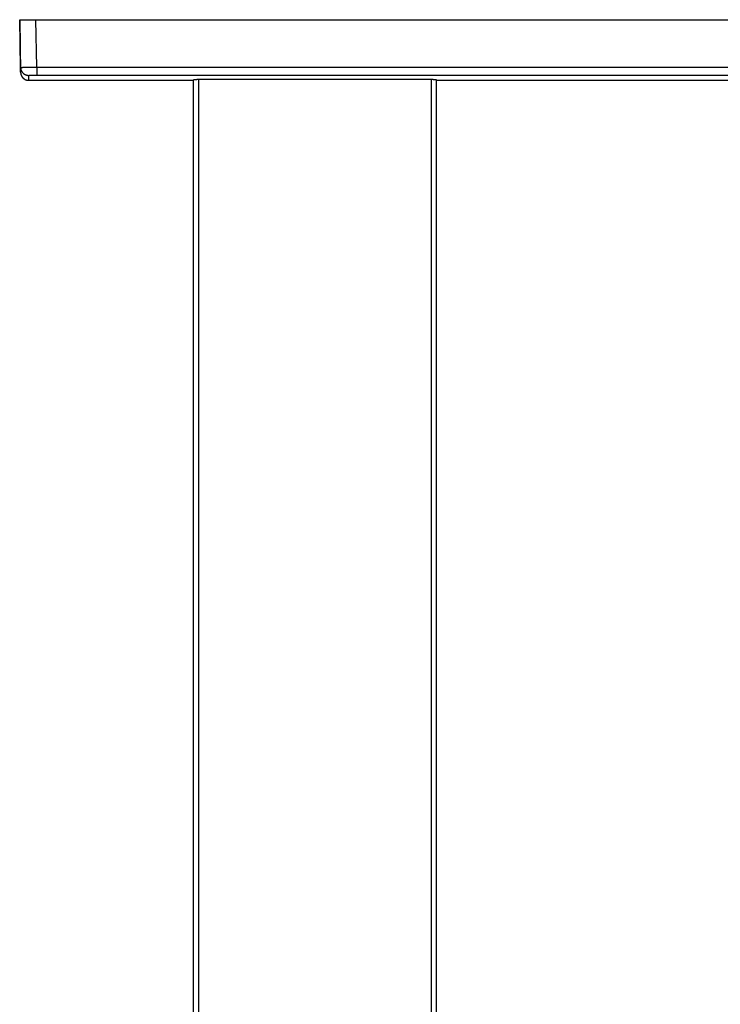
# Model space of a CAD drawing. Header units: millimetres. Extents: x 191 to 686, y -33 to 361.
# Tile 2 of 14: x 191 to 278, y 89 to 210. Entities that reach past the tile are written whole.
import ezdxf

# ---------------------------------------------------------------- set-up
doc = ezdxf.new("R2010")
doc.units = ezdxf.units.MM
doc.header["$LTSCALE"] = 30.734
doc.layers.get('0').update_dxf_attribs({"linetype": 'CONTINUOUS'})

msp = doc.modelspace()

# ---------------------------------------------------------------- linework, layer by layer
at = {"color": 7, "linetype": 'CONTINUOUS'}
for p, q in [((191.16, 210.03), (191.28, 203.53)), ((191.16, 210.03), (364.02, 210.03)), ((191.28, 204.15), (191.17, 210.03)), ((191.28, 203.54), (191.28, 204.15)), ((191.28, 203.53), (191.28, 203.52)), ((191.28, 203.53), (191.28, 203.53)), ((191.28, 203.52), (191.28, 203.51)), ((191.28, 203.51), (191.28, 203.5)), ((191.28, 203.5), (191.28, 203.49)), ((191.28, 203.49), (191.28, 203.49)), ((191.28, 203.49), (191.28, 203.48)), ((191.28, 203.48), (191.28, 203.47)), ((191.28, 203.47), (191.28, 203.46)), ((191.28, 203.46), (191.28, 203.45)), ((191.28, 203.46), (191.28, 203.46)), ((191.28, 203.45), (191.28, 203.44)), ((191.28, 203.44), (191.28, 203.43)), ((191.28, 203.43), (191.28, 203.42)), ((191.28, 203.42), (191.29, 203.42)), ((191.29, 203.42), (191.29, 203.41)), ((191.29, 203.41), (191.29, 203.4)), ((191.29, 203.4), (191.29, 203.39)), ((191.29, 203.39), (191.29, 203.38)), ((191.29, 203.38), (191.29, 203.37)), ((191.29, 203.38), (191.29, 203.38)), ((191.29, 203.37), (191.29, 203.36)), ((191.29, 203.36), (191.3, 203.35)), ((191.3, 203.35), (191.3, 203.34)), ((191.3, 203.35), (191.3, 203.35)), ((191.3, 203.34), (191.3, 203.33)), ((191.3, 203.32), (191.31, 203.31)), ((191.31, 203.31), (191.31, 203.3)), ((191.31, 203.3), (191.31, 203.29)), ((191.31, 203.3), (191.31, 203.3)), ((191.31, 203.29), (191.31, 203.28)), ((191.31, 203.28), (191.32, 203.27)), ((191.32, 203.27), (191.32, 203.26)), ((191.32, 203.27), (191.32, 203.27)), ((191.32, 203.26), (191.32, 203.25)), ((191.32, 203.25), (191.33, 203.24)), ((191.33, 203.24), (191.33, 203.23)), ((191.33, 203.24), (191.33, 203.24)), ((191.33, 203.23), (191.33, 203.22)), ((191.33, 203.22), (191.34, 203.21)), ((191.34, 203.21), (191.34, 203.2)), ((191.34, 203.21), (191.34, 203.21)), ((191.34, 203.2), (191.34, 203.19)), ((191.34, 203.19), (191.35, 203.18)), ((191.35, 203.18), (191.35, 203.17)), ((191.35, 203.18), (191.35, 203.18)), ((191.35, 203.17), (191.36, 203.16)), ((191.36, 203.16), (191.36, 203.15)), ((191.36, 203.15), (191.37, 203.14)), ((191.36, 203.15), (191.36, 203.15)), ((191.37, 203.14), (191.37, 203.13)), ((191.37, 203.13), (191.37, 203.13)), ((191.37, 203.13), (191.38, 203.12)), ((191.38, 203.12), (191.38, 203.11)), ((191.38, 203.11), (191.38, 203.1)), ((191.38, 203.1), (191.39, 203.1)), ((191.39, 203.1), (191.39, 203.09)), ((191.39, 203.09), (191.39, 203.08)), ((191.39, 203.08), (191.4, 203.08)), ((191.4, 203.08), (191.4, 203.07)), ((191.4, 203.07), (191.41, 203.06)), ((191.41, 203.05), (191.42, 203.04)), ((191.42, 203.04), (191.42, 203.03)), ((191.42, 203.04), (191.42, 203.04)), ((191.42, 203.03), (191.43, 203.02)), ((191.43, 203.02), (191.44, 203.01)), ((191.43, 203.02), (191.43, 203.02)), ((191.44, 203.01), (191.44, 203)), ((191.44, 203), (191.45, 203)), ((191.45, 203), (191.45, 202.99)), ((191.45, 202.99), (191.45, 202.98)), ((191.45, 202.98), (191.46, 202.98)), ((191.46, 202.98), (191.46, 202.97)), ((191.46, 202.97), (191.47, 202.97)), ((191.47, 202.97), (191.47, 202.96)), ((191.47, 202.96), (191.48, 202.95)), ((191.48, 202.95), (191.48, 202.95)), ((191.49, 202.94), (191.49, 202.93)), ((191.49, 202.93), (191.5, 202.92)), ((191.5, 202.92), (191.51, 202.91)), ((191.5, 202.92), (191.5, 202.92)), ((191.51, 202.91), (191.52, 202.9)), ((191.51, 202.91), (191.51, 202.91)), ((191.52, 202.9), (191.53, 202.89)), ((191.53, 202.89), (191.54, 202.88)), ((191.53, 202.89), (191.53, 202.89)), ((191.54, 202.88), (191.55, 202.87)), ((191.54, 202.88), (191.54, 202.88)), ((191.55, 202.87), (191.56, 202.86)), ((191.55, 202.87), (191.55, 202.87)), ((191.56, 202.86), (191.56, 202.85)), ((191.56, 202.85), (191.57, 202.85)), ((191.57, 202.85), (191.57, 202.84)), ((191.57, 202.84), (191.58, 202.84)), ((191.58, 202.84), (191.59, 202.83)), ((191.59, 202.83), (191.59, 202.83)), ((191.59, 202.83), (191.6, 202.82)), ((191.6, 202.82), (191.61, 202.81)), ((191.6, 202.82), (191.6, 202.82)), ((191.61, 202.81), (191.61, 202.8)), ((191.61, 202.8), (191.62, 202.8)), ((191.62, 202.8), (191.63, 202.79)), ((191.63, 202.79), (191.64, 202.78)), ((191.63, 202.79), (191.63, 202.79)), ((191.64, 202.78), (191.65, 202.78)), ((191.65, 202.78), (191.65, 202.77)), ((191.65, 202.77), (191.66, 202.77)), ((191.66, 202.77), (191.66, 202.76)), ((191.66, 202.76), (191.67, 202.76)), ((191.67, 202.76), (191.68, 202.75)), ((191.68, 202.75), (191.68, 202.75)), ((191.69, 202.74), (191.7, 202.74)), ((191.7, 202.74), (191.71, 202.73)), ((191.71, 202.73), (191.72, 202.73)), ((191.71, 202.73), (191.71, 202.73)), ((191.72, 202.73), (191.73, 202.72)), ((191.73, 202.72), (191.74, 202.71)), ((191.73, 202.72), (191.73, 202.72)), ((191.74, 202.71), (191.75, 202.71)), ((191.76, 202.7), (191.77, 202.69)), ((191.76, 202.7), (191.76, 202.7)), ((191.77, 202.69), (191.78, 202.69)), ((191.78, 202.69), (191.79, 202.68)), ((191.78, 202.69), (191.78, 202.69)), ((191.79, 202.68), (191.8, 202.68)), ((191.8, 202.68), (191.8, 202.67)), ((191.8, 202.67), (191.81, 202.67)), ((191.82, 202.66), (191.83, 202.66)), ((191.83, 202.66), (191.84, 202.66)), ((191.84, 202.66), (191.84, 202.65)), ((191.84, 202.65), (191.85, 202.65)), ((191.85, 202.65), (191.86, 202.65)), ((191.86, 202.65), (191.86, 202.64)), ((191.86, 202.64), (191.87, 202.64)), ((191.87, 202.64), (191.88, 202.64)), ((191.89, 202.63), (191.9, 202.63)), ((191.9, 202.63), (191.91, 202.62)), ((191.9, 202.63), (191.9, 202.63)), ((191.91, 202.62), (191.92, 202.62)), ((191.92, 202.62), (191.93, 202.62)), ((191.93, 202.62), (191.94, 202.61)), ((191.93, 202.62), (191.93, 202.62)), ((191.94, 202.61), (191.95, 202.61)), ((191.95, 202.61), (191.96, 202.61)), ((191.96, 202.61), (191.97, 202.6)), ((191.96, 202.61), (191.96, 202.61)), ((191.97, 202.6), (191.98, 202.6)), ((191.98, 202.6), (191.99, 202.6)), ((191.99, 202.6), (192, 202.59)), ((191.99, 202.6), (191.99, 202.6)), ((192, 202.59), (192.01, 202.59)), ((192.01, 202.59), (192.02, 202.59)), ((192.02, 202.59), (192.03, 202.59)), ((192.02, 202.59), (192.02, 202.59)), ((192.03, 202.59), (192.04, 202.58)), ((192.04, 202.58), (192.05, 202.58)), ((192.05, 202.58), (192.06, 202.58)), ((192.06, 202.58), (192.07, 202.58)), ((192.06, 202.58), (192.06, 202.58)), ((192.07, 202.58), (192.08, 202.58)), ((192.08, 202.58), (192.09, 202.57)), ((192.09, 202.57), (192.1, 202.57)), ((192.09, 202.57), (192.09, 202.57)), ((192.1, 202.57), (192.11, 202.57)), ((192.11, 202.57), (192.12, 202.57)), ((192.12, 202.57), (192.13, 202.57)), ((192.13, 202.57), (192.13, 202.57)), ((192.13, 202.57), (192.14, 202.56)), ((192.14, 202.56), (192.15, 202.56)), ((192.15, 202.56), (192.16, 202.56)), ((192.16, 202.56), (192.17, 202.56)), ((192.16, 202.56), (192.16, 202.56)), ((192.17, 202.56), (192.18, 202.56)), ((192.18, 202.56), (192.19, 202.56)), ((192.19, 202.56), (192.2, 202.56)), ((192.2, 202.56), (192.21, 202.56)), ((192.2, 202.56), (192.2, 202.56)), ((192.21, 202.56), (192.22, 202.56)), ((192.22, 202.56), (192.23, 202.56)), ((192.23, 202.56), (192.24, 202.56)), ((192.25, 202.56), (192.26, 202.56)), ((192.26, 202.56), (192.27, 202.56)), ((192.26, 202.56), (192.26, 202.56)), ((192.27, 202.56), (212.59, 202.56)), ((212.59, -17.88), (212.59, 202.63)), ((242.59, -17.88), (242.59, 202.63)), ((242.59, 202.56), (304.59, 202.56))]:
    msp.add_line(p, q, dxfattribs=at)
at = {"color": 9, "linetype": 'CONTINUOUS'}
for p, q in [((193.27, 204.18), (193.17, 210.03)), ((193.27, 204.18), (193.27, 203.2)), ((193.27, 204.18), (361.91, 204.18)), ((192.28, 202.56), (192.28, 203.16)), ((193.27, 203.2), (361.91, 203.2)), ((213.26, -17.79), (213.26, 202.64)), ((241.93, 202.64), (241.93, -17.79))]:
    msp.add_line(p, q, dxfattribs=at)
at = {"color": 7, "linetype": 'CONTINUOUS'}
for points in [[(191.3, 203.33), (191.3, 203.33), (191.3, 203.32)], [(191.41, 203.06), (191.41, 203.06), (191.41, 203.05)], [(191.48, 202.95), (191.48, 202.94), (191.49, 202.94)], [(191.68, 202.75), (191.69, 202.75), (191.69, 202.74)], [(191.75, 202.71), (191.75, 202.71), (191.76, 202.7)], [(191.81, 202.67), (191.81, 202.67), (191.82, 202.66)], [(191.88, 202.64), (191.88, 202.64), (191.89, 202.63)], [(192.24, 202.56), (192.24, 202.56), (192.25, 202.56)]]:
    msp.add_lwpolyline(points, dxfattribs=at)
at = {"color": 9, "linetype": 'CONTINUOUS'}
for points, knots in [([(191.28, 204.15), (191.28, 204.15), (191.28, 204.15), (191.28, 204.15), (191.28, 204.15), (191.28, 204.15), (191.28, 204.15), (191.28, 204.15), (191.28, 204.15), (191.28, 204.15), (191.28, 204.15), (191.28, 204.15), (191.29, 204.15), (191.29, 204.15), (191.3, 204.15), (191.31, 204.15), (191.31, 204.15), (191.32, 204.15), (191.34, 204.15), (191.35, 204.15), (191.36, 204.15), (191.38, 204.15), (191.4, 204.15), (191.43, 204.15), (191.47, 204.15), (191.51, 204.16), (191.56, 204.16), (191.61, 204.16), (191.67, 204.16), (191.73, 204.16), (191.79, 204.16), (191.86, 204.16), (191.93, 204.16), (192.03, 204.17), (192.17, 204.17), (192.34, 204.17), (192.51, 204.17), (192.7, 204.17), (192.89, 204.18), (193.08, 204.18), (193.21, 204.18), (193.27, 204.18)], [0, 0, 0, 0, 0.000135, 0.000247, 0.000393, 0.000575, 0.000793, 0.001047, 0.001339, 0.002033, 0.002876, 0.003868, 0.005008, 0.007736, 0.011056, 0.014969, 0.01947, 0.02456, 0.030234, 0.036491, 0.043328, 0.050744, 0.058735, 0.076416, 0.096317, 0.118387, 0.142571, 0.168817, 0.197071, 0.227271, 0.259335, 0.293176, 0.32871, 0.365852, 0.444614, 0.52873, 0.617404, 0.709837, 0.805139, 0.90223, 1, 1, 1, 1]), ([(191.28, 204.15), (191.28, 204.13), (191.28, 204.1), (191.28, 204.05), (191.29, 204), (191.3, 203.94), (191.32, 203.86), (191.35, 203.78), (191.38, 203.72), (191.4, 203.68), (191.42, 203.64), (191.46, 203.58), (191.51, 203.52), (191.57, 203.45), (191.65, 203.38), (191.71, 203.34), (191.77, 203.3), (191.81, 203.28), (191.85, 203.26), (191.91, 203.23), (191.99, 203.2), (192.07, 203.18), (192.13, 203.17), (192.18, 203.17), (192.23, 203.16), (192.26, 203.16), (192.28, 203.16)], [0, 0, 0, 0, 0.031245, 0.06249, 0.093736, 0.124981, 0.187455, 0.249932, 0.28118, 0.312429, 0.343679, 0.374929, 0.437415, 0.499904, 0.562397, 0.624893, 0.656152, 0.687411, 0.718671, 0.749932, 0.812438, 0.874945, 0.906208, 0.937472, 0.968736, 1, 1, 1, 1]), ([(192.28, 203.16), (192.28, 203.16), (192.28, 203.16), (192.28, 203.16), (192.28, 203.16), (192.28, 203.16), (192.28, 203.16), (192.28, 203.16), (192.28, 203.16), (192.28, 203.16), (192.28, 203.17), (192.28, 203.17), (192.28, 203.17), (192.28, 203.17), (192.28, 203.17), (192.28, 203.17), (192.28, 203.17), (192.29, 203.17), (192.29, 203.17), (192.29, 203.17), (192.3, 203.17), (192.31, 203.17), (192.31, 203.17), (192.32, 203.17), (192.33, 203.18), (192.35, 203.18), (192.37, 203.18), (192.39, 203.18), (192.42, 203.18), (192.44, 203.18), (192.47, 203.18), (192.51, 203.19), (192.57, 203.19), (192.64, 203.19), (192.72, 203.19), (192.8, 203.19), (192.89, 203.2), (192.99, 203.2), (193.08, 203.2), (193.16, 203.2), (193.22, 203.2), (193.25, 203.2), (193.26, 203.2), (193.27, 203.2), (193.27, 203.2)], [0, 0, 0, 0, 0.00022, 0.000336, 0.000451, 0.000682, 0.00093, 0.001202, 0.001497, 0.001819, 0.00217, 0.002551, 0.002964, 0.003886, 0.004942, 0.006136, 0.008946, 0.01233, 0.016295, 0.020842, 0.02597, 0.031677, 0.037958, 0.044812, 0.060222, 0.077873, 0.097733, 0.119765, 0.143916, 0.170121, 0.198312, 0.228424, 0.294147, 0.366702, 0.445353, 0.529344, 0.617895, 0.71014, 0.805185, 0.902121, 0.951002, 0.975494, 0.987746, 1, 1, 1, 1])]:
    msp.add_open_spline(points, degree=3, knots=knots, dxfattribs=at)
at = {"color": 7, "linetype": 'CONTINUOUS'}
for points, knots in [([(213.26, 202.64), (213.24, 202.64), (213.19, 202.64), (213.13, 202.64), (213.06, 202.64), (213, 202.64), (212.94, 202.63), (212.89, 202.63), (212.84, 202.63), (212.79, 202.63), (212.76, 202.63), (212.74, 202.63), (212.72, 202.63), (212.7, 202.63), (212.69, 202.63), (212.67, 202.63), (212.66, 202.63), (212.64, 202.63), (212.63, 202.63), (212.62, 202.63), (212.62, 202.63), (212.61, 202.63), (212.61, 202.63), (212.61, 202.63), (212.6, 202.63), (212.6, 202.63), (212.6, 202.63), (212.6, 202.63), (212.6, 202.63), (212.59, 202.63), (212.59, 202.63), (212.59, 202.63), (212.59, 202.63), (212.59, 202.63), (212.59, 202.63), (212.59, 202.63), (212.59, 202.63), (212.59, 202.63), (212.59, 202.63)], [0, 0, 0, 0, 0.099455, 0.197554, 0.293408, 0.386148, 0.474934, 0.558962, 0.637472, 0.709754, 0.743353, 0.775154, 0.805087, 0.833083, 0.859079, 0.883017, 0.904843, 0.924507, 0.941966, 0.95718, 0.963935, 0.970117, 0.975721, 0.980747, 0.985189, 0.989048, 0.99232, 0.995006, 0.996128, 0.997104, 0.997935, 0.998619, 0.99916, 0.999561, 0.99971, 0.99983, 0.999923, 1, 1, 1, 1]), ([(241.93, 202.64), (239.54, 202.64), (234.76, 202.64), (227.59, 202.64), (220.43, 202.64), (215.65, 202.64), (213.26, 202.64)], [0, 0, 0, 0, 0.249929, 0.5, 0.750071, 1, 1, 1, 1]), ([(242.59, 202.63), (242.59, 202.63), (242.59, 202.63), (242.59, 202.63), (242.59, 202.63), (242.59, 202.63), (242.59, 202.63), (242.59, 202.63), (242.59, 202.63), (242.59, 202.63), (242.59, 202.63), (242.59, 202.63), (242.59, 202.63), (242.59, 202.63), (242.58, 202.63), (242.58, 202.63), (242.58, 202.63), (242.57, 202.63), (242.57, 202.63), (242.56, 202.63), (242.55, 202.63), (242.54, 202.63), (242.53, 202.63), (242.51, 202.63), (242.5, 202.63), (242.48, 202.63), (242.46, 202.63), (242.44, 202.63), (242.42, 202.63), (242.39, 202.63), (242.35, 202.63), (242.3, 202.63), (242.24, 202.63), (242.18, 202.64), (242.12, 202.64), (242.06, 202.64), (241.99, 202.64), (241.95, 202.64), (241.93, 202.64)], [0, 0, 0, 0, 0.000077, 0.00017, 0.00029, 0.000439, 0.00084, 0.001381, 0.002065, 0.002896, 0.003872, 0.004994, 0.00768, 0.010952, 0.014811, 0.019253, 0.024279, 0.029883, 0.036065, 0.04282, 0.058034, 0.075493, 0.095157, 0.116983, 0.140921, 0.166917, 0.194913, 0.224846, 0.256647, 0.290246, 0.362528, 0.441038, 0.525066, 0.613852, 0.706592, 0.802446, 0.900545, 1, 1, 1, 1])]:
    msp.add_open_spline(points, degree=3, knots=knots, dxfattribs=at)

doc.saveas('drawing.dxf')
